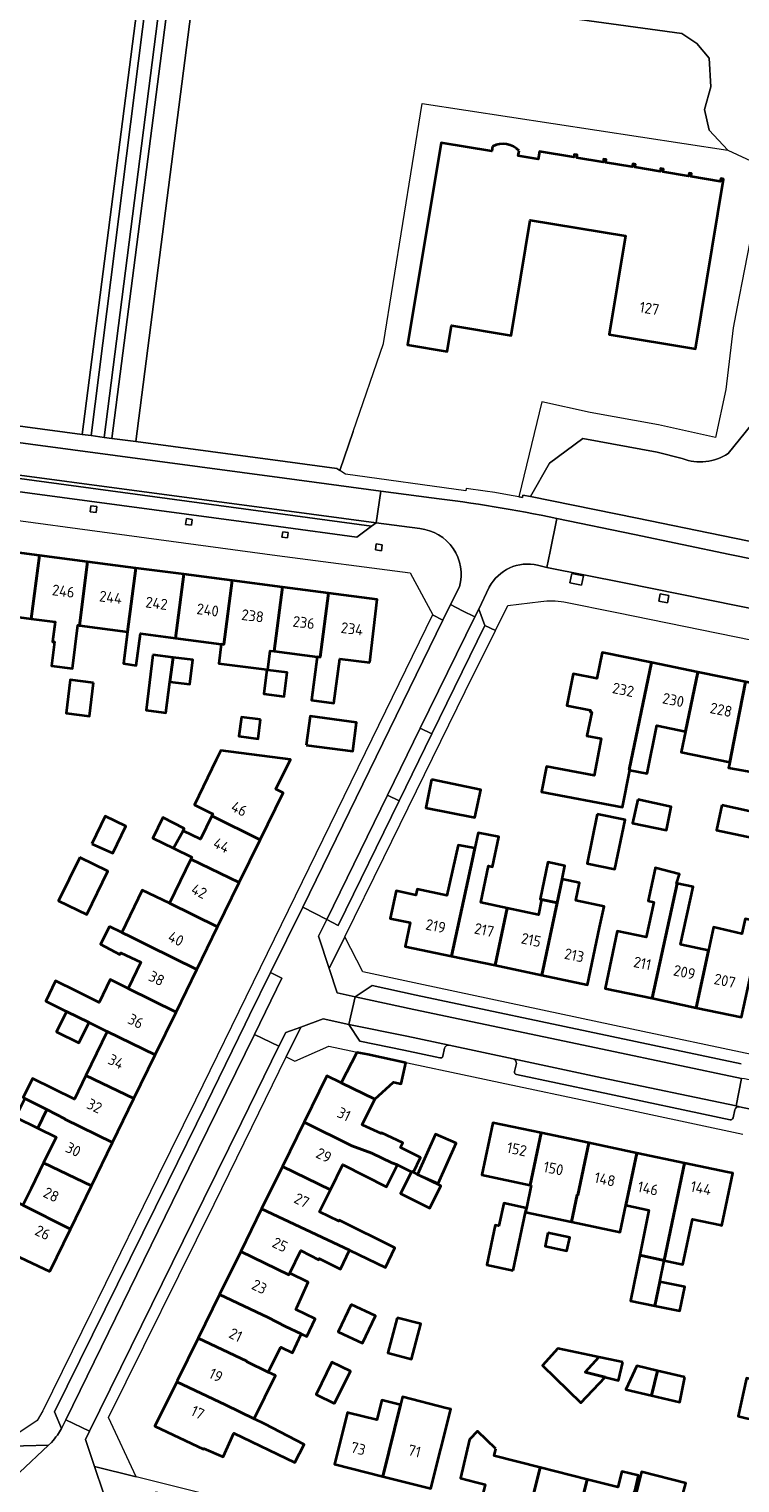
# Model space of a CAD drawing. Extents: x 150256 to 156914, y 461459 to 469481.
# Tile 56 of 256: x 153156 to 153244, y 463765 to 463946. Entities that reach past the tile are written whole.
import ezdxf
from ezdxf.enums import TextEntityAlignment as Align

# ---------------------------------------------------------------- set-up
doc = ezdxf.new("R2010")
doc.units = 0
doc.header["$LTSCALE"] = 0.75
for name, color, linetype, lineweight in [('B-RO-GR-BEPLANTING_CULTUUR_BOSPLANTSOEN-GV', 251, 'CONTINUOUS', 18), ('B-RO-GR-GROENVOORZIENING-GV', 251, 'CONTINUOUS', 18), ('B-RO-IE-TERREINAFSCHEIDING_KUNSTMATIG_HEKWERK-G', 251, 'IE-TERREINAFSCHEIDING-KUNSTMATIG', 18), ('B-RO-OG-BEBOUWING-GV', 6, 'CONTINUOUS', 35), ('B-RO-OG-BEBOUWING-T18', 1, 'CONTINUOUS', 18), ('B-RO-OG-TERREIN_CULTUURSCHEIDING-GV', 251, 'CONTINUOUS', 18), ('B-RO-VH-VERHARDING_ASFALT-GV', 251, 'CONTINUOUS', 18), ('B-RO-VH-VERHARDING_BETONSTRAATSTEEN-GV', 251, 'CONTINUOUS', 18), ('B-RO-VH-VERHARDING_STRAATBAKSTEEN-GV', 251, 'CONTINUOUS', 18), ('B-RO-VH-VERHARDING_TEGEL-GV', 251, 'CONTINUOUS', 18)]:
    doc.layers.add(name, color=color, linetype=linetype, lineweight=lineweight)
doc.styles.add('NLCS-ISO-M200-T18', font='NLCS-ISO.ttf', dxfattribs={"height": 360})
doc.linetypes.add('IE-TERREINAFSCHEIDING-KUNSTMATIG', pattern='A,4,[82,NLCS.SHX,S=0.75,R=90,X=0,Y=0],4,-2', length=10)

msp = doc.modelspace()

# ---------------------------------------------------------------- linework, layer by layer
at = {"layer": 'B-RO-GR-BEPLANTING_CULTUUR_BOSPLANTSOEN-GV'}
msp.add_lwpolyline([(153205.029, 463936.447), (153242.919, 463930.663), (153240.621, 463933.157), (153240.025, 463935.705), (153240.792, 463938.495), (153240.621, 463942.074), (153239.088, 463943.894), (153237.211, 463945.116), (153177.134, 463953.381), (153169.567, 463894.55), (153188.068, 463892.081), (153194.49, 463891.201), (153194.836, 463890.963), (153196.496, 463895.78), (153200.252, 463906.685)], close=True, dxfattribs=at)
for points in [[(153253.924, 463936.833), (153253.573, 463936.91), (153251.393, 463939.969), (153249.263, 463937.572), (153246.845, 463926.033), (153246.252, 463922.475), (153244.662, 463914.219), (153244.051, 463911.226), (153243.556, 463908.625), (153242.674, 463900.985), (153241.389, 463895.067), (153234.334, 463896.608), (153225.869, 463898.135), (153219.862, 463899.452), (153217.021, 463887.68), (153217.479, 463887.597), (153217.533, 463887.892), (153218.459, 463887.753), (153220.829, 463891.883), (153224.946, 463894.91), (153234.139, 463893.218), (153237.27, 463892.43)], [(153242.952, 463893.079), (153247.333, 463898.479), (153247.628, 463900.298), (153248.502, 463907.87), (153248.957, 463910.259), (153249.567, 463913.246), (153253.924, 463936.833)]]:
    msp.add_lwpolyline(points, dxfattribs=at)
msp.add_lwpolyline([(153237.27, 463892.43, 0.2444829), (153242.952, 463893.079)], format="xyb", dxfattribs=at)
at = {"layer": 'B-RO-GR-GROENVOORZIENING-GV'}
for points in [[(153163.919, 463885.841), (153164.65, 463885.755), (153164.737, 463886.488), (153164.006, 463886.574)], [(153175.831, 463884.999), (153175.724, 463884.278), (153176.463, 463884.169), (153176.57, 463884.89)], [(153188.358, 463882.597), (153188.451, 463883.285), (153187.763, 463883.379), (153187.67, 463882.69)], [(153199.362, 463881.859), (153199.267, 463881.113), (153199.994, 463881.021), (153200.089, 463881.767)], [(153225.029, 463877.896), (153223.6, 463878.204), (153223.348, 463877.043), (153224.779, 463876.734)], [(153235.604, 463875.482), (153234.55, 463875.687), (153234.373, 463874.779), (153235.427, 463874.574)]]:
    msp.add_lwpolyline(points, close=True, dxfattribs=at)
at = {"layer": 'B-RO-IE-TERREINAFSCHEIDING_KUNSTMATIG_HEKWERK-G'}
for points in [[(153200.252, 463906.685), (153205.029, 463936.447)], [(153205.029, 463936.447), (153242.919, 463930.663)], [(153242.919, 463930.663), (153246.902, 463928.806), (153246.845, 463926.033)], [(153246.845, 463926.033), (153246.252, 463922.475), (153244.662, 463914.219), (153244.051, 463911.226), (153243.556, 463908.625), (153242.674, 463900.985)], [(153196.496, 463895.78), (153200.252, 463906.685)], [(153242.674, 463900.985), (153241.389, 463895.067), (153234.334, 463896.608), (153225.869, 463898.135), (153219.862, 463899.452), (153217.021, 463887.68)], [(153196.496, 463895.78), (153194.836, 463890.963)]]:
    msp.add_lwpolyline(points, dxfattribs=at)
at = {"layer": 'B-RO-OG-BEBOUWING-GV'}
msp.add_lwpolyline([(153213.772, 463931.132), (153213.672, 463930.533), (153207.408, 463931.578), (153203.23, 463906.542), (153208.126, 463905.725), (153208.661, 463908.932), (153216.061, 463907.697), (153218.445, 463921.983), (153230.219, 463920.05), (153228.211, 463907.817), (153238.922, 463906.059), (153242.373, 463927.086), (153242.042, 463927.141), (153241.984, 463926.791), (153238.345, 463927.389), (153238.404, 463927.751), (153238.116, 463927.798), (153238.059, 463927.452), (153234.872, 463927.975), (153234.928, 463928.315), (153234.588, 463928.371), (153234.531, 463928.025), (153231.399, 463928.539), (153231.459, 463928.901), (153231.144, 463928.953), (153231.082, 463928.576), (153227.763, 463929.121), (153227.825, 463929.499), (153227.525, 463929.548), (153227.462, 463929.162), (153224.197, 463929.698), (153224.263, 463930.098), (153223.89, 463930.137), (153223.854, 463929.791), (153219.587, 463930.503), (153219.427, 463929.547), (153216.957, 463929.96), (153217.061, 463930.583)], dxfattribs=at)
msp.add_lwpolyline([(153217.061, 463930.583, 0.3281074), (153213.772, 463931.132)], format="xyb", dxfattribs=at)
for points in [[(153150.474, 463873.389), (153150.215, 463871.014), (153150.197, 463871.016), (153149.824, 463868.121), (153152.485, 463867.778), (153153.203, 463873.034), (153156.61, 463872.592), (153157.632, 463880.431), (153151.666, 463881.21), (153150.642, 463873.367)], [(153156.61, 463872.592), (153159.586, 463872.206), (153159.266, 463869.743), (153159.494, 463869.714), (153159.113, 463866.773), (153161.716, 463866.421), (153162.396, 463871.792), (153162.571, 463871.769), (153163.599, 463879.653), (153157.632, 463880.431)], [(153163.599, 463879.653), (153162.571, 463871.769), (153168.533, 463870.976), (153169.565, 463878.874)], [(153169.565, 463878.874), (153168.533, 463870.976), (153168.051, 463867.039), (153169.628, 463866.781), (153170.157, 463870.76), (153174.498, 463870.182), (153175.531, 463878.095)], [(153174.498, 463870.182), (153180.149, 463869.43), (153180.462, 463869.388), (153181.497, 463877.316), (153175.531, 463878.095)], [(153185.802, 463866.28), (153185.911, 463866.265), (153186.211, 463868.628), (153186.705, 463868.563), (153187.741, 463876.501), (153181.497, 463877.316), (153180.462, 463869.388), (153180.149, 463869.43), (153179.836, 463867.061)], [(153186.705, 463868.563), (153192.034, 463867.863), (153192.393, 463867.816), (153193.429, 463875.758), (153187.741, 463876.501)], [(153198.559, 463867.148), (153199.478, 463874.969), (153193.429, 463875.758), (153192.393, 463867.816), (153192.034, 463867.863), (153191.328, 463862.495), (153194.112, 463862.133), (153194.825, 463867.632)], [(153171.68, 463868.112), (153170.833, 463861.276), (153173.016, 463860.978), (153173.269, 463860.944), (153173.779, 463864.778), (153174.181, 463867.802)], [(153173.779, 463864.778), (153176.253, 463864.471), (153176.628, 463867.499), (153174.181, 463867.802)], [(153230.675, 463853.856), (153233.46, 463867.158), (153227.356, 463868.409), (153226.691, 463865.165), (153223.752, 463865.768), (153222.948, 463861.849), (153225.887, 463861.247), (153225.845, 463861.041), (153226.059, 463860.995), (153225.437, 463858.081), (153227.21, 463857.744), (153226.339, 463853.159), (153220.445, 463854.278), (153219.839, 463851.14), (153229.871, 463849.217), (153230.779, 463853.835)], [(153185.911, 463866.265), (153185.802, 463866.28), (153185.409, 463863.279), (153187.945, 463862.94), (153188.324, 463865.923), (153185.906, 463866.23)], [(153239.183, 463865.985), (153233.46, 463867.158), (153230.675, 463853.856), (153230.779, 463853.835), (153232.906, 463853.409), (153234.105, 463859.348), (153237.661, 463858.619)], [(153239.183, 463865.985), (153237.661, 463858.619), (153237.134, 463856.047), (153243.148, 463854.815), (153243.647, 463857.393), (153245.09, 463864.775)], [(153164.337, 463864.66), (153161.442, 463865.02), (153160.927, 463860.873), (153163.822, 463860.514)], [(153245.09, 463864.775), (153243.647, 463857.393), (153243.148, 463854.815), (153243.069, 463854.407), (153243.015, 463854.132), (153243.249, 463854.089), (153246.519, 463853.493), (153247.206, 463856.663), (153249.706, 463856.151), (153251.217, 463863.519)], [(153185.03, 463860.085), (153182.647, 463860.403), (153182.329, 463858.022), (153184.712, 463857.704)], [(153190.689, 463856.93), (153196.441, 463856.164), (153196.917, 463859.737), (153191.165, 463860.503)], [(153178.981, 463848.153), (153184.956, 463845.178), (153187.807, 463851.032), (153186.911, 463851.476), (153188.74, 463855.164), (153180.108, 463856.261), (153179.538, 463855.111), (153176.838, 463849.542), (153178.836, 463848.542), (153179.106, 463848.411)], [(153206.2, 463852.667), (153205.496, 463849.169), (153211.579, 463847.949), (153212.305, 463851.37)], [(153231.751, 463850.186), (153231.115, 463847.267), (153235.318, 463846.375), (153235.913, 463849.294)], [(153164.109, 463844.672), (153166.73, 463843.536), (153168.312, 463846.874), (153165.785, 463848.104)], [(153174.257, 463844.137), (153175.415, 463846.312), (153175.56, 463846.584), (153172.912, 463847.936), (153171.677, 463845.388)], [(153182.381, 463839.891), (153184.956, 463845.178), (153178.981, 463848.153), (153177.579, 463845.263), (153175.415, 463846.312), (153174.257, 463844.137), (153176.505, 463843.047), (153176.377, 463842.784)], [(153226.746, 463848.377), (153225.477, 463842.275), (153228.907, 463841.561), (153230.176, 463847.664)], [(153242.183, 463849.504), (153241.491, 463846.386), (153248.355, 463844.926), (153248.95, 463848.007)], [(153208.677, 463830.776), (153211.224, 463842.588), (153211.562, 463844.155), (153209.511, 463844.519), (153208.111, 463838.296), (153204.413, 463839.075), (153204.261, 463838.351), (153201.814, 463838.866), (153201.093, 463835.441), (153203.539, 463834.926), (153202.921, 463831.989)], [(153211.562, 463844.155), (153211.224, 463842.588), (153208.677, 463830.776), (153214.074, 463829.638), (153215.566, 463836.725), (153212.324, 463837.408), (153213.255, 463841.964), (153213.769, 463841.859), (153214.524, 463845.554), (153211.971, 463846.075), (153211.935, 463845.886)], [(153162.641, 463843.013), (153160.006, 463837.622), (153163.485, 463835.922), (153166.12, 463841.312)], [(153179.708, 463834.401), (153182.381, 463839.891), (153176.377, 463842.784), (153173.727, 463837.319)], [(153221.76, 463837.386), (153222.373, 463840.294), (153222.726, 463841.969), (153220.63, 463842.402), (153219.676, 463837.822), (153219.839, 463837.791)], [(153233.529, 463825.545), (153236.619, 463839.77), (153236.539, 463839.786), (153236.917, 463840.948), (153233.931, 463841.702), (153233.92, 463841.647), (153233.042, 463837.618), (153233.765, 463837.457), (153232.776, 463833.106), (153229.22, 463833.86), (153227.719, 463826.776)], [(153177.143, 463829.135), (153179.708, 463834.401), (153173.727, 463837.319), (153170.35, 463838.957), (153167.818, 463833.714), (153168.957, 463833.155), (153171.179, 463832.065)], [(153221.76, 463837.386), (153219.869, 463828.417), (153225.528, 463827.224), (153227.021, 463834.311), (153227.573, 463836.929), (153224.087, 463837.664), (153224.522, 463839.861), (153222.373, 463840.294)], [(153236.619, 463839.77), (153233.529, 463825.545), (153239.007, 463824.384), (153240.51, 463831.469), (153237.204, 463832.169), (153237.053, 463832.202), (153238.62, 463839.38)], [(153214.074, 463829.638), (153219.869, 463828.417), (153221.76, 463837.386), (153219.839, 463837.791), (153219.441, 463835.904), (153215.566, 463836.725)], [(153239.007, 463824.384), (153244.603, 463823.199), (153247.178, 463834.953), (153245.065, 463835.411), (153244.645, 463833.555), (153241.121, 463834.352), (153240.51, 463831.469)], [(153166.31, 463834.455), (153165.21, 463832.237), (153167.601, 463830.988), (153167.713, 463831.204), (153170.183, 463830.01), (153168.615, 463826.777), (153174.567, 463823.846), (153177.143, 463829.135), (153171.179, 463832.065), (153168.957, 463833.155), (153167.818, 463833.714)], [(153174.567, 463823.846), (153168.615, 463826.777), (153166.408, 463827.864), (153165.008, 463825.036), (153162.226, 463826.413), (153159.618, 463827.704), (153158.407, 463825.209), (153160.994, 463823.925), (153163.775, 463822.545), (153166.032, 463821.451), (153171.981, 463818.534)], [(153163.775, 463822.545), (153160.994, 463823.925), (153159.741, 463821.393), (153162.523, 463820.016)], [(153163.383, 463815.988), (153169.343, 463813.117), (153171.981, 463818.534), (153166.032, 463821.451)], [(153195.007, 463815.088), (153199.178, 463813.051), (153201.493, 463815.161), (153202.454, 463814.948), (153203.03, 463817.548), (153198.322, 463818.577), (153196.946, 463818.851)], [(153169.343, 463813.117), (153163.383, 463815.988), (153161.967, 463813.067), (153156.777, 463815.606), (153155.622, 463813.245), (153155.824, 463813.146), (153158.529, 463811.755), (153160.771, 463810.602), (153160.756, 463810.57), (153166.692, 463807.675)], [(153199.178, 463813.051), (153195.007, 463815.088), (153193.243, 463815.95), (153190.415, 463810.183), (153196.349, 463807.266), (153198.811, 463806.359), (153201.273, 463805.14), (153201.985, 463804.899), (153203.736, 463804.023), (153203.763, 463804.077), (153203.957, 463803.981), (153204.845, 463805.833), (153202.365, 463807.06), (153202.656, 463807.618), (153200.008, 463808.861), (153199.981, 463808.78), (153197.711, 463809.835), (153197.626, 463809.876)], [(153157.423, 463809.47), (153158.529, 463811.755), (153155.824, 463813.146), (153154.679, 463810.821)], [(153164.077, 463802.304), (153166.692, 463807.675), (153160.756, 463810.57), (153160.771, 463810.602), (153158.529, 463811.755), (153157.423, 463809.47), (153159.683, 463808.357), (153158.131, 463805.157)], [(153187.731, 463804.709), (153193.677, 463801.8), (153195.215, 463804.946), (153195.277, 463804.916), (153200.628, 463802.186), (153201.953, 463804.834), (153201.985, 463804.899), (153201.273, 463805.14), (153198.811, 463806.359), (153196.349, 463807.266), (153190.415, 463810.183)], [(153219.787, 463808.867), (153213.818, 463810.126), (153212.456, 463803.666), (153218.424, 463802.407)], [(153204.467, 463803.727), (153207.019, 463802.583), (153209.251, 463807.589), (153206.683, 463808.698)], [(153218.548, 463802.378), (153217.952, 463799.555), (153217.843, 463799.035), (153223.56, 463797.829), (153224.265, 463801.175), (153224.345, 463801.158), (153225.707, 463807.618), (153219.787, 463808.867), (153218.424, 463802.407)], [(153225.707, 463807.618), (153224.345, 463801.158), (153224.265, 463801.175), (153223.56, 463797.829), (153229.561, 463796.563), (153230.266, 463799.909), (153231.628, 463806.37)], [(153161.458, 463796.926), (153164.077, 463802.304), (153158.131, 463805.157), (153156.589, 463801.978), (153155.58, 463799.897)], [(153185.146, 463799.436), (153196.033, 463794.335), (153200.516, 463792.197), (153201.644, 463794.633), (153194.778, 463798.042), (153194.716, 463797.918), (153192.344, 463799.073), (153193.677, 463801.8), (153187.731, 463804.709)], [(153231.993, 463793.694), (153235.034, 463793.055), (153237.549, 463805.121), (153231.628, 463806.37), (153230.266, 463799.909), (153233.147, 463799.302)], [(153242.853, 463804.002), (153237.549, 463805.121), (153235.034, 463793.055), (153237.343, 463792.57), (153238.519, 463798.169), (153241.912, 463797.453), (153242.155, 463797.402), (153243.518, 463803.862)], [(153158.898, 463791.67), (153161.458, 463796.926), (153155.58, 463799.897), (153153.222, 463801.089), (153150.475, 463802.478), (153149.447, 463802.967), (153148.047, 463800.186), (153151.271, 463798.648), (153149.908, 463795.971), (153151.996, 463794.972), (153152.966, 463794.508)], [(153203.736, 463804.023), (153202.358, 463801.347), (153206.006, 463799.536), (153207.358, 463802.292), (153204.467, 463803.727), (153203.957, 463803.981), (153203.763, 463804.077)], [(153182.569, 463794.18), (153188.537, 463791.289), (153188.639, 463791.492), (153190.004, 463794.29), (153192.222, 463793.149), (153192.293, 463793.282), (153194.925, 463791.979), (153196.033, 463794.335), (153185.146, 463799.436)], [(153216.323, 463791.83), (153217.843, 463799.035), (153217.952, 463799.555), (153215.143, 463800.147), (153214.523, 463797.347), (153214.521, 463797.337), (153214.09, 463797.428), (153213.055, 463792.52)], [(153220.616, 463796.493), (153220.263, 463794.812), (153222.988, 463794.24), (153223.341, 463795.921)], [(153182.569, 463794.18), (153179.947, 463788.832), (153185.945, 463785.988), (153188.106, 463784.888), (153190.061, 463783.965), (153190.762, 463783.634), (153191.8, 463785.833), (153189.387, 463786.972), (153189.501, 463787.224), (153190.934, 463790.385), (153188.639, 463791.492), (153188.537, 463791.289)], [(153233.881, 463787.448), (153234.493, 463790.425), (153235.034, 463793.055), (153231.993, 463793.694), (153230.837, 463788.074)], [(153234.493, 463790.425), (153233.881, 463787.448), (153236.968, 463786.813), (153237.581, 463789.79)], [(153177.288, 463783.41), (153183.315, 463780.575), (153183.298, 463780.541), (153185.986, 463779.224), (153187.527, 463782.305), (153188.987, 463781.629), (153190.041, 463783.926), (153190.061, 463783.965), (153188.106, 463784.888), (153185.945, 463785.988), (153179.947, 463788.832)], [(153196.256, 463787.613), (153194.65, 463784.217), (153197.639, 463782.803), (153199.245, 463786.2)], [(153201.933, 463785.958), (153200.779, 463781.594), (153203.709, 463780.82), (153204.863, 463785.184)], [(153183.298, 463780.541), (153183.315, 463780.575), (153177.288, 463783.41), (153174.706, 463778.143), (153174.652, 463778.033), (153180.681, 463775.17), (153184.232, 463773.426), (153186.862, 463778.795), (153185.986, 463779.224)], [(153227.727, 463778.609), (153225.221, 463779.209), (153226.95, 463781.056), (153225.783, 463781.301), (153221.84, 463782.128), (153219.97, 463780.025), (153221.541, 463778.495), (153224.721, 463775.398)], [(153194.175, 463775.317), (153196.149, 463779.33), (153193.851, 463780.439), (153191.905, 463776.439)], [(153229.904, 463780.437), (153228.33, 463780.767), (153226.95, 463781.056), (153225.221, 463779.209), (153227.727, 463778.609), (153229.348, 463778.175)], [(153233.439, 463776.31), (153234.205, 463779.381), (153231.623, 463779.993), (153230.277, 463777.054)], [(153184.232, 463773.426), (153180.681, 463775.17), (153174.652, 463778.033), (153171.944, 463772.51), (153177.958, 463769.655), (153178.009, 463769.759), (153180.377, 463768.703), (153181.729, 463771.649), (153189.268, 463767.999), (153190.431, 463770.242), (153186.454, 463772.309), (153185.594, 463772.757)], [(153237.598, 463778.576), (153234.205, 463779.381), (153233.439, 463776.31), (153236.955, 463775.482)], [(153248.512, 463772.806), (153249.556, 463777.488), (153246.307, 463778.229), (153245.243, 463778.456), (153244.188, 463773.753), (153245.191, 463773.533)], [(153207.998, 463774.766), (153202.621, 463776.142), (153202.372, 463775.148), (153200.154, 463766.296), (153206.129, 463764.8), (153208.586, 463774.616)], [(153195.881, 463774.179), (153195.783, 463774.204), (153194.178, 463767.792), (153200.154, 463766.296), (153202.372, 463775.148), (153200.043, 463775.737), (153199.438, 463773.289)], [(153214.165, 463769.723), (153211.903, 463771.911), (153210.912, 463770.887), (153209.779, 463766.076), (153211.711, 463765.594), (153212.854, 463765.308), (153211.767, 463760.966), (153217.685, 463759.485), (153219.662, 463767.389), (153213.962, 463768.827)], [(153225.506, 463765.915), (153219.662, 463767.389), (153217.685, 463759.485), (153223.532, 463758.022)], [(153231.397, 463764.429), (153231.865, 463766.395), (153229.782, 463766.91), (153229.3, 463764.958), (153225.506, 463765.915), (153223.532, 463758.022), (153229.38, 463756.559), (153231.351, 463764.441)], [(153237.196, 463762.966), (153237.062, 463763), (153237.722, 463765.459), (153232.211, 463766.849), (153231.588, 463764.381), (153231.397, 463764.429), (153231.351, 463764.441), (153229.38, 463756.559), (153235.227, 463755.097)]]:
    msp.add_lwpolyline(points, close=True, dxfattribs=at)
at = {"layer": 'B-RO-OG-TERREIN_CULTUURSCHEIDING-GV'}
for points in [[(153136.789, 463898.954), (153162.915, 463895.431), (153171.369, 463961.205)], [(153280.67, 463929.51), (153280.98, 463930.89), (153256.073, 463936.361), (153256.5, 463934.633), (153256.201, 463932.861), (153257.165, 463931.505), (153257.616, 463928.897), (153258.533, 463926.188), (153258.574, 463922.61), (153258.016, 463920.12), (153257.393, 463917.342), (153256.461, 463915.009), (153256.062, 463912.16), (153256.023, 463910.188), (153255.863, 463909.212), (153254.804, 463906.289), (153254.166, 463905.233), (153251.077, 463902.166), (153247.333, 463898.479), (153242.952, 463893.079)], [(153237.27, 463892.43), (153234.139, 463893.218), (153224.946, 463894.91), (153220.829, 463891.883), (153218.459, 463887.753), (153231.672, 463885.056), (153242.13, 463882.885), (153251.979, 463880.864)]]:
    msp.add_lwpolyline(points, dxfattribs=at)
for points in [[(153172.357, 463961.055), (153171.369, 463961.205), (153162.915, 463895.431), (153164.025, 463895.282)], [(153183.512, 463957.565), (153183.646, 463958.541), (153183.762, 463959.389), (153180.674, 463959.715), (153174.043, 463960.701), (153173.937, 463959.876), (153173.368, 463955.454), (153165.647, 463895.065), (153166.592, 463894.941), (153174.803, 463958.768)], [(153187.227, 463957.051), (153187.063, 463955.853), (153183.347, 463956.362), (153183.512, 463957.565), (153174.803, 463958.768), (153166.592, 463894.941), (153169.567, 463894.55), (153177.134, 463953.381), (153237.211, 463945.116), (153239.088, 463943.894), (153240.621, 463942.074), (153240.792, 463938.495), (153240.025, 463935.705), (153240.621, 463933.157), (153242.919, 463930.663), (153246.902, 463928.806), (153246.845, 463926.033), (153249.263, 463937.572), (153251.393, 463939.969), (153244.896, 463949.085)]]:
    msp.add_lwpolyline(points, close=True, dxfattribs=at)
msp.add_lwpolyline([(153242.952, 463893.079, -0.2444829), (153237.27, 463892.43)], format="xyb", dxfattribs=at)
at = {"layer": 'B-RO-VH-VERHARDING_ASFALT-GV'}
for points in [[(153174.043, 463960.701), (153172.357, 463961.055), (153164.025, 463895.282), (153165.647, 463895.065), (153173.368, 463955.454), (153173.937, 463959.876)], [(153134.927, 463893.06), (153135.299, 463893.008), (153187.347, 463886.084), (153199.357, 463884.484), (153199.915, 463888.42), (153188, 463890.022), (153135.515, 463897.046)]]:
    msp.add_lwpolyline(points, close=True, dxfattribs=at)
for points in [[(153206.183, 463887.578), (153199.915, 463888.42), (153199.357, 463884.484), (153204.748, 463883.753)], [(153219.354, 463879.219), (153220.505, 463878.939), (153220.893, 463880.91), (153221.734, 463885.027)], [(153336.996, 463856.313), (153336.191, 463856.513), (153336.609, 463858.465), (153337.051, 463860.401), (153324.222, 463863.232), (153292.94, 463870.101), (153272.933, 463874.487), (153266.166, 463875.865), (153243.145, 463880.57), (153231.337, 463883.035), (153221.734, 463885.027), (153220.893, 463880.91), (153220.505, 463878.939), (153230.054, 463877.057), (153265.165, 463869.924), (153291.59, 463864.282), (153322.971, 463857.378), (153335.608, 463854.563)], [(153209.668, 463876.563), (153208.548, 463874.336), (153210.062, 463873.584), (153211.573, 463872.825), (153212.06, 463873.789), (153213.358, 463876.502)]]:
    msp.add_lwpolyline(points, dxfattribs=at)
for points in [[(153221.734, 463885.027, 0.0203743), (153206.183, 463887.578)], [(153204.748, 463883.753, -0.4653936), (153209.668, 463876.563)], [(153213.358, 463876.502, -0.3423769), (153219.354, 463879.219)]]:
    msp.add_lwpolyline(points, format="xyb", dxfattribs=at)
at = {"layer": 'B-RO-VH-VERHARDING_BETONSTRAATSTEEN-GV'}
for points in [[(153135.299, 463893.008), (153135.596, 463892.616), (153198.788, 463884.063), (153199.357, 463884.484), (153187.347, 463886.084)], [(153187.254, 463884.003), (153196.965, 463882.715), (153198.788, 463884.063), (153135.596, 463892.616), (153136.998, 463890.764)], [(153211.573, 463872.825), (153204.813, 463859.007), (153206.245, 463858.319), (153212.809, 463871.748), (153212.804, 463871.761), (153212.06, 463873.789)], [(153204.813, 463859.007), (153200.77, 463850.742), (153202.197, 463850.039), (153206.245, 463858.319)], [(153200.77, 463850.742), (153193.223, 463835.315), (153194.638, 463834.576), (153202.197, 463850.039)], [(153193.528, 463829.234), (153192.199, 463833.253), (153193.223, 463835.315), (153190.242, 463836.854), (153186.237, 463828.739), (153187.668, 463828.024), (153184.256, 463821.06), (153187.305, 463819.597), (153188.142, 463821.292), (153189.994, 463821.971), (153192.796, 463822.998), (153195.96, 463822.32), (153196.741, 463825.71), (153194.529, 463826.207)], [(153184.256, 463821.06), (153187.668, 463828.024), (153186.237, 463828.739), (153183.646, 463823.459), (153183.119, 463822.323), (153178.229, 463812.332), (153173.575, 463802.85), (153159.509, 463774.293), (153160.381, 463772.227), (153160.914, 463773.319), (153160.915, 463773.32), (153174.995, 463802.158), (153179.644, 463811.636)], [(153244.621, 463815.629), (153228.163, 463819.059), (153204.01, 463824.175), (153196.741, 463825.71), (153195.96, 463822.32), (153203.144, 463820.844), (153208.382, 463819.733), (153216.306, 463818.026), (153227.293, 463815.697), (153243.928, 463812.209)], [(153250.076, 463810.902), (153250.763, 463814.291), (153250.291, 463814.416), (153244.97, 463815.556), (153244.621, 463815.629), (153243.928, 463812.209), (153244.367, 463812.117), (153249.642, 463810.995)]]:
    msp.add_lwpolyline(points, close=True, dxfattribs=at)
for points in [[(153244.565, 463817.412), (153228.528, 463820.809), (153204.302, 463825.935), (153198.836, 463827.122), (153196.741, 463825.71), (153204.01, 463824.175), (153228.163, 463819.059), (153244.621, 463815.629)], [(153208.382, 463819.733), (153203.144, 463820.844), (153195.96, 463822.32), (153197.323, 463820.234), (153202.779, 463819.102), (153207.248, 463818.154)], [(153207.598, 463818.373), (153207.824, 463819.366)], [(153244.367, 463812.117), (153243.928, 463812.209), (153227.293, 463815.697), (153216.306, 463818.026)], [(153216.717, 463817.46), (153216.501, 463816.462)], [(153216.728, 463816.102), (153226.903, 463813.975), (153243.206, 463810.502)], [(153243.561, 463810.734), (153243.777, 463811.721)], [(153154.839, 463753.637), (153157.322, 463758.735), (153158.228, 463759.013), (153164.265, 463760.865), (153168.126, 463759.888), (153169.326, 463759.582), (153170.215, 463763), (153169.896, 463763.083), (153169.009, 463763.313), (153165.584, 463764.2), (153164.464, 463767.533), (153163.38, 463770.758), (153163.341, 463770.873), (153163.85, 463771.902), (153160.914, 463773.319), (153160.381, 463772.227), (153159.849, 463771.416)], [(153159.132, 463770.497), (153158.767, 463770.157), (153155.16, 463766.796), (153150.774, 463764.002), (153148.906, 463763.957), (153148.969, 463760.479)]]:
    msp.add_lwpolyline(points, dxfattribs=at)
for points in [[(153207.824, 463819.366, -0.3816452), (153208.382, 463819.733)], [(153207.248, 463818.154, 0.4200257), (153207.598, 463818.373)], [(153216.306, 463818.026, -0.3717696), (153216.717, 463817.46)], [(153216.501, 463816.462, 0.3970099), (153216.728, 463816.102)], [(153243.777, 463811.721, -0.4098346), (153244.367, 463812.117)], [(153243.206, 463810.502, 0.3937306), (153243.561, 463810.734)], [(153159.849, 463771.416, -0.0036124), (153159.132, 463770.497)]]:
    msp.add_lwpolyline(points, format="xyb", dxfattribs=at)
at = {"layer": 'B-RO-VH-VERHARDING_STRAATBAKSTEEN-GV'}
for points in [[(153193.223, 463835.315), (153200.77, 463850.742), (153204.813, 463859.007), (153211.573, 463872.825), (153210.062, 463873.584), (153208.548, 463874.336), (153207.618, 463872.432), (153190.242, 463836.854)], [(153163.85, 463771.902), (153177.988, 463800.676), (153182.647, 463810.163), (153187.305, 463819.597), (153184.256, 463821.06), (153179.644, 463811.636), (153174.995, 463802.158), (153160.915, 463773.32), (153160.914, 463773.319)]]:
    msp.add_lwpolyline(points, close=True, dxfattribs=at)
at = {"layer": 'B-RO-VH-VERHARDING_TEGEL-GV'}
for points in [[(153251.979, 463880.864), (153242.13, 463882.885), (153231.672, 463885.056), (153218.459, 463887.753), (153217.533, 463887.892), (153217.479, 463887.597), (153217.021, 463887.68), (153215.612, 463887.937), (153214.031, 463888.225), (153212.838, 463888.399), (153210.487, 463888.741), (153210.443, 463888.444), (153195.527, 463890.488), (153194.836, 463890.963), (153194.49, 463891.201), (153188.068, 463892.081), (153169.567, 463894.55), (153166.592, 463894.941), (153165.647, 463895.065), (153164.025, 463895.282), (153162.915, 463895.431), (153136.789, 463898.954)], [(153134.525, 463897.169), (153135.515, 463897.046), (153188, 463890.022), (153199.915, 463888.42), (153206.183, 463887.578)], [(153204.748, 463883.753), (153199.357, 463884.484), (153198.788, 463884.063), (153196.965, 463882.715), (153187.254, 463884.003), (153136.998, 463890.764), (153135.596, 463892.616), (153135.299, 463893.008), (153134.927, 463893.06), (153134.001, 463893.189)], [(153127.591, 463888.731), (153127.536, 463888.456), (153132.082, 463887.846), (153187.07, 463880.442), (153203.543, 463878.27), (153206.347, 463873.063), (153206.343, 463873.055), (153207.618, 463872.432), (153208.548, 463874.336), (153209.668, 463876.563)], [(153221.734, 463885.027), (153231.337, 463883.035), (153243.145, 463880.57), (153266.166, 463875.865), (153272.933, 463874.487), (153292.94, 463870.101), (153324.222, 463863.232), (153337.051, 463860.401), (153338.692, 463860.053), (153343.657, 463858.977), (153345.292, 463858.576), (153357.221, 463855.955)], [(153335.608, 463854.563), (153322.971, 463857.378), (153291.59, 463864.282), (153265.165, 463869.924), (153230.054, 463877.057), (153220.505, 463878.939), (153219.354, 463879.219)], [(153213.358, 463876.502), (153212.06, 463873.789), (153212.804, 463871.761), (153214.121, 463871.113), (153215.662, 463874.222), (153219.758, 463874.746)], [(153222.604, 463874.697), (153229.169, 463873.352), (153264.795, 463866.078), (153290.967, 463860.495), (153322.268, 463853.653), (153354.902, 463846.475), (153367.573, 463843.734), (153401.659, 463836.197), (153430.389, 463829.866), (153435.87, 463828.644), (153438.147, 463828.062), (153446.061, 463825.91), (153446.62, 463827.967), (153443.906, 463832.748), (153437.759, 463834.176)], [(153159.849, 463771.416), (153160.381, 463772.227), (153159.509, 463774.293), (153173.575, 463802.85), (153178.229, 463812.332), (153183.119, 463822.323), (153183.646, 463823.459), (153186.237, 463828.739), (153190.242, 463836.854), (153207.618, 463872.432), (153206.343, 463873.055), (153197.994, 463855.957), (153197.088, 463854.103), (153184.125, 463827.557), (153176.96, 463812.934), (153172.325, 463803.526), (153164.872, 463788.264), (153164.094, 463786.677), (153158.056, 463774.428), (153157.349, 463773.22), (153152.507, 463769.981), (153158.767, 463770.157), (153159.132, 463770.497)], [(153424.998, 463780.645), (153418.874, 463781.929), (153402.115, 463785.463), (153378.782, 463790.359), (153355.349, 463795.317), (153325.329, 463801.683), (153297.227, 463807.644), (153272.046, 463813.019), (153247.978, 463818.147), (153228.876, 463822.194), (153204.623, 463827.326), (153197.709, 463828.815), (153195.472, 463833.18), (153193.528, 463829.234), (153194.529, 463826.207), (153196.741, 463825.71), (153198.836, 463827.122), (153204.302, 463825.935), (153228.528, 463820.809), (153244.565, 463817.412)], [(153207.248, 463818.154), (153202.779, 463819.102), (153197.323, 463820.234), (153195.96, 463822.32), (153192.796, 463822.998), (153189.994, 463821.971), (153188.188, 463818.276), (153189.263, 463817.749), (153193.478, 463819.604), (153202.453, 463817.706), (153211.392, 463815.813), (153214.689, 463815.115), (153226.798, 463812.551), (153244.775, 463808.715)], [(153207.824, 463819.366), (153207.598, 463818.373)], [(153216.306, 463818.026), (153208.382, 463819.733)], [(153216.501, 463816.462), (153216.717, 463817.46)], [(153243.206, 463810.502), (153226.903, 463813.975), (153216.728, 463816.102)], [(153249.642, 463810.995), (153244.367, 463812.117)], [(153243.777, 463811.721), (153243.561, 463810.734)], [(153158.767, 463770.157), (153152.507, 463769.981), (153110.02, 463769.308), (153110.024, 463769.253), (153104.418, 463769.152)], [(153110.319, 463763.238), (153112.074, 463763.322), (153113.795, 463765.149), (153147.02, 463765.704), (153148.906, 463763.957), (153150.774, 463764.002), (153155.16, 463766.796), (153158.767, 463770.157)], [(153368.532, 463716.358), (153310.482, 463730.915), (153307.377, 463731.694), (153274.49, 463739.941), (153248.869, 463746.366), (153245.74, 463747.151), (153206.95, 463756.879), (153189.435, 463761.271), (153189.125, 463761.349), (153187.951, 463761.644), (153187.89, 463761.659), (153169.629, 463766.241), (153164.464, 463767.533), (153165.584, 463764.2), (153169.009, 463763.313), (153169.896, 463763.083), (153172.097, 463764.386), (153182.52, 463761.659), (153183.85, 463759.489), (153190.389, 463757.824), (153190.394, 463757.827), (153192.491, 463759.13), (153273.566, 463738.546)]]:
    msp.add_lwpolyline(points, dxfattribs=at)
for points in [[(153206.183, 463887.578, -0.0203743), (153221.734, 463885.027)], [(153209.668, 463876.563, 0.4653936), (153204.748, 463883.753)], [(153219.354, 463879.219, 0.3423769), (153213.358, 463876.502)], [(153219.758, 463874.746, -0.0586736), (153222.604, 463874.697)], [(153208.382, 463819.733, 0.3816452), (153207.824, 463819.366)], [(153207.598, 463818.373, -0.4200257), (153207.248, 463818.154)], [(153216.717, 463817.46, 0.3717696), (153216.306, 463818.026)], [(153216.728, 463816.102, -0.3970099), (153216.501, 463816.462)], [(153244.367, 463812.117, 0.4098346), (153243.777, 463811.721)], [(153243.561, 463810.734, -0.3937306), (153243.206, 463810.502)], [(153159.132, 463770.497, 0.0036124), (153159.849, 463771.416)]]:
    msp.add_lwpolyline(points, format="xyb", dxfattribs=at)
for points in [[(153163.919, 463885.841), (153164.006, 463886.574), (153164.737, 463886.488), (153164.65, 463885.755)], [(153175.831, 463884.999), (153176.57, 463884.89), (153176.463, 463884.169), (153175.724, 463884.278)], [(153188.358, 463882.597), (153187.67, 463882.69), (153187.763, 463883.379), (153188.451, 463883.285)], [(153199.362, 463881.859), (153200.089, 463881.767), (153199.994, 463881.021), (153199.267, 463881.113)], [(153225.029, 463877.896), (153224.779, 463876.734), (153223.348, 463877.043), (153223.6, 463878.204)], [(153235.604, 463875.482), (153235.427, 463874.574), (153234.373, 463874.779), (153234.55, 463875.687)], [(153193.223, 463835.315), (153192.199, 463833.253), (153193.528, 463829.234), (153195.472, 463833.18), (153200.313, 463843.009), (153210.378, 463863.56), (153214.121, 463871.113), (153212.804, 463871.761), (153212.809, 463871.748), (153206.245, 463858.319), (153202.197, 463850.039), (153194.638, 463834.576)], [(153163.85, 463771.902), (153163.341, 463770.873), (153163.38, 463770.758), (153164.464, 463767.533), (153169.629, 463766.241), (153166.196, 463773.6), (153179.281, 463800.043), (153183.931, 463809.568), (153188.188, 463818.276), (153189.994, 463821.971), (153188.142, 463821.292), (153187.305, 463819.597), (153182.647, 463810.163), (153177.988, 463800.676)]]:
    msp.add_lwpolyline(points, close=True, dxfattribs=at)

# ---------------------------------------------------------------- texts
at = {"layer": 'B-RO-OG-BEBOUWING-T18', "style": 'NLCS-ISO-M200-T18'}
for s, rotation, p in [('127', 350.7, (153233.193, 463911.053)), ('246', 352.6, (153160.594, 463876.011)), ('244', 352.6, (153166.454, 463875.246)), ('242', 352.6, (153172.14, 463874.504)), ('240', 352.6, (153178.479, 463873.676)), ('238', 352.6, (153184.041, 463872.95)), ('236', 352.6, (153190.38, 463872.123)), ('234', 352.6, (153196.354, 463871.343)), ('232', 348.4, (153229.953, 463863.794)), ('230', 348.4, (153236.156, 463862.522)), ('228', 348.4, (153242.083, 463861.308)), ('46', 334, (153182.383, 463849.031)), ('44', 334, (153180.181, 463844.509)), ('42', 334, (153177.411, 463838.821)), ('219', 348.1, (153206.729, 463834.499)), ('40', 334, (153174.543, 463832.932)), ('217', 348.1, (153212.732, 463834.009)), ('215', 348.1, (153218.548, 463832.783)), ('213', 348.1, (153223.89, 463830.883)), ('211', 348, (153232.335, 463829.887)), ('38', 334, (153172.149, 463828.017)), ('209', 348, (153237.538, 463828.784)), ('207', 348, (153242.547, 463827.723)), ('36', 334, (153169.569, 463822.718)), ('34', 334, (153167.128, 463817.704)), ('32', 334, (153164.452, 463812.211)), ('31', 333.9, (153195.362, 463811.186)), ('30', 334, (153161.823, 463806.812)), ('29', 333.9, (153192.867, 463806.098)), ('152', 348.1, (153216.773, 463806.844)), ('150', 348.1, (153221.308, 463804.458)), ('148', 348.1, (153227.683, 463803.114)), ('146', 348.1, (153233.022, 463801.988)), ('144', 348.1, (153239.597, 463802.029)), ('28', 334, (153159.098, 463801.215)), ('27', 333.9, (153190.124, 463800.504)), ('26', 334.4, (153158.031, 463796.519)), ('25', 333.9, (153187.434, 463795.016)), ('23', 333.9, (153184.881, 463789.809)), ('21', 333.9, (153181.95, 463783.832)), ('19', 333.9, (153179.5, 463778.835)), ('17', 333.9, (153177.235, 463774.216)), ('73', 345.9, (153197.123, 463769.745)), ('71', 345.9, (153204.094, 463769.433))]:
    msp.add_text(s, height=1.35, rotation=rotation, dxfattribs=at).set_placement(p, align=Align.MIDDLE)

doc.saveas('drawing.dxf')
